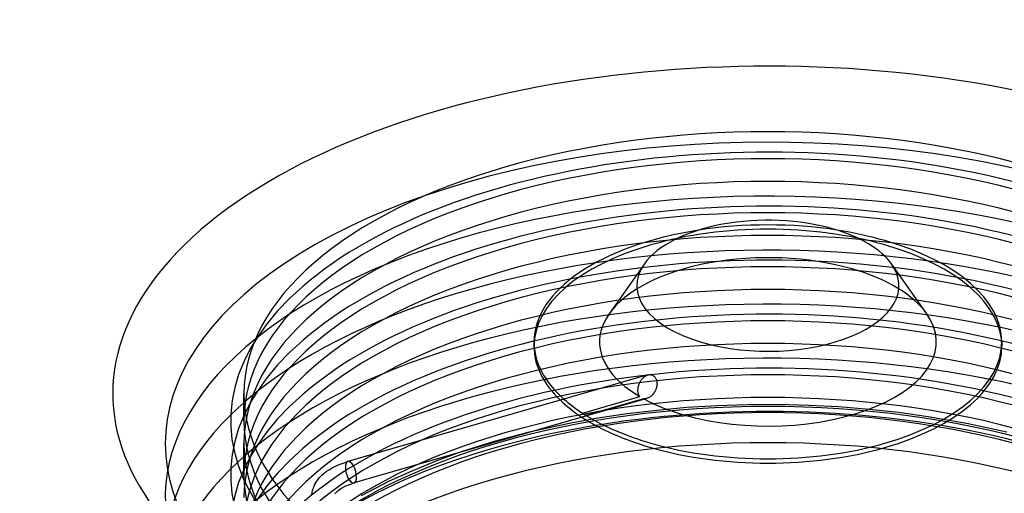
# Model space of a CAD drawing. Header units: millimetres. Extents: x -268 to 268, y -313 to 95.
# Tile 4 of 5: x -268 to 85, y -74 to 95. Entities that reach past the tile are written whole.
import ezdxf

# ---------------------------------------------------------------- set-up
doc = ezdxf.new("R2010")
doc.units = ezdxf.units.MM
doc.layers.add('HIDDEN', color=7, linetype='Continuous')
doc.layers.add('THICK', color=7, linetype='Continuous')

msp = doc.modelspace()

# ---------------------------------------------------------------- linework, layer by layer
at = {"layer": 'HIDDEN'}
for p, q in [((-46.2, -35.35), (-46.11, -35.11)), ((-46.11, -35.11), (-46.01, -34.89)), ((-46.01, -34.89), (-45.9, -34.66)), ((-45.9, -34.66), (-45.77, -34.41)), ((-45.77, -34.41), (-45.62, -34.16)), ((-45.62, -34.16), (-45.47, -33.91)), ((-45.47, -33.91), (-45.3, -33.68)), ((-45.3, -33.68), (-45.12, -33.45)), ((-45.12, -33.45), (-44.94, -33.24)), ((-44.94, -33.24), (-44.75, -33.04)), ((-44.75, -33.04), (-44.56, -32.86)), ((-44.56, -32.86), (-44.36, -32.69)), ((-44.36, -32.69), (-44.16, -32.53)), ((-44.16, -32.53), (-43.96, -32.4)), ((-43.96, -32.4), (-43.75, -32.28)), ((-43.75, -32.28), (-43.54, -32.17)), ((-43.54, -32.17), (-43.31, -32.07)), ((-43.31, -32.07), (-43.09, -32)), ((-188, -48.44), (-188, -38.75)), ((-46.62, -37.62), (-46.61, -37.37)), ((-46.61, -37.87), (-46.62, -37.62)), ((-46.61, -37.37), (-46.6, -37.11)), ((-46.58, -38.11), (-46.61, -37.87)), ((-46.6, -37.11), (-46.57, -36.86)), ((-46.55, -38.34), (-46.58, -38.11)), ((-46.57, -36.86), (-46.54, -36.6)), ((-46.5, -38.57), (-46.55, -38.34)), ((-46.54, -36.6), (-46.49, -36.34)), ((-46.44, -38.79), (-46.5, -38.57)), ((-46.49, -36.34), (-46.43, -36.08)), ((-46.37, -39.01), (-46.44, -38.79)), ((-46.43, -36.08), (-46.36, -35.83)), ((-46.36, -35.83), (-46.28, -35.59)), ((-46.28, -35.59), (-46.2, -35.35)), ((-66.54, -45.71), (-45.94, -39.76)), ((-44.59, -40.53), (-65.29, -46.5)), ((-46.28, -39.21), (-46.37, -39.01)), ((-46.18, -39.41), (-46.28, -39.21)), ((-46.07, -39.59), (-46.18, -39.41)), ((-45.94, -39.76), (-46.07, -39.59)), ((-44.41, -40.55), (-44.59, -40.53)), ((-44.22, -40.55), (-44.41, -40.55)), ((-44.02, -40.54), (-44.22, -40.55)), ((-43.83, -40.52), (-44.02, -40.54)), ((-43.64, -40.48), (-43.83, -40.52)), ((-43.44, -40.43), (-43.64, -40.48)), ((-66.4, -45.84), (-66.54, -45.71)), ((-66.27, -45.96), (-66.4, -45.84)), ((-39.86, -44.71), (-50.53, -45.98)), ((-29.05, -43.74), (-39.86, -44.71)), ((-18.21, -43.07), (-29.05, -43.74)), ((-7.3, -42.72), (-18.21, -43.07)), ((3.64, -42.66), (-7.3, -42.72)), ((14.57, -42.92), (3.64, -42.66)), ((25.47, -43.48), (14.57, -42.92)), ((36.29, -44.35), (25.47, -43.48)), ((46.97, -45.52), (36.29, -44.35)), ((57.47, -46.98), (46.97, -45.52)), ((-71.25, -49.39), (-85.66, -52.56)), ((-61, -47.54), (-71.25, -49.39)), ((-66.13, -46.07), (-66.27, -45.96)), ((-65.99, -46.17), (-66.13, -46.07)), ((-65.85, -46.26), (-65.99, -46.17)), ((-65.71, -46.34), (-65.85, -46.26)), ((-65.57, -46.4), (-65.71, -46.34)), ((-65.43, -46.46), (-65.57, -46.4)), ((-65.29, -46.5), (-65.43, -46.46)), ((-50.53, -45.98), (-61, -47.54)), ((71.84, -49.51), (57.47, -46.98)), ((-85.66, -52.56), (-98.15, -55.9)), ((85.69, -52.56), (71.84, -49.51)), ((-98.15, -55.9), (-110, -59.63)), ((-188, -67.82), (-188, -56.58)), ((-110, -59.63), (-119.15, -62.95)), ((-119.15, -62.95), (-127.79, -66.47)), ((-127.79, -66.47), (-135.88, -70.17)), ((-135.88, -70.17), (-143.41, -74.01)), ((-143.41, -74.01), (-145.9, -75.38))]:
    msp.add_line(p, q, dxfattribs=at)
for centre, major_axis, ratio, start_param, end_param in [((0, -56.58), (216.2, 0), 0.5, 1.047198, 3.628255), ((0, -48.44), (192.7, 0), 0.5, 1.047198, 4.18879), ((0, -38.75), (-188, 0), 0.5, -2.094395, -0.000001), ((0, -48.44), (188, 0), 0.5, 1.047198, 3.141591), ((0, -67.82), (192.7, 0), 0.5, 1.047198, 4.18879), ((0, -56.58), (-188, 0), 0.5, -2.094395, -0.000001), ((0, -75.96), (216.2, 0), 0.5, 1.047198, 3.233255), ((0, -48.44), (192.7, 0), 0.5, -2.094395, 1.047198), ((0, -67.82), (188, 0), 0.5, 1.047198, 3.141591), ((0, -87.2), (192.7, 0), 0.5, 1.047198, 4.18879), ((0, -75.96), (-188, 0), 0.5, -2.094395, -0.000001), ((0, -21.69), (83.93, 0), 0.5, 1.047198, 3.141591), ((0, -20.14), (83.92, 0), 0.5, 1.269924, 1.871669), ((0, -95.34), (216.2, 0), 0.5, 1.047198, 3.053105), ((0, -67.82), (192.7, 0), 0.5, -2.094395, 1.047198), ((0, -21.69), (83.93, 0), 0.5, -0.000001, 1.047198), ((0, -87.2), (188, 0), 0.5, 1.047198, 3.141591), ((0, -20.14), (60.42, 0), 0.5, 1.047198, 2.801706), ((0, -20.14), (60.42, 0), 0.5, 0.33984, 1.047198), ((0, -106.58), (192.7, 0), 0.5, 1.047198, 4.18879), ((0, -95.34), (-188, 0), 0.5, -2.094395, -0.000001), ((0, -114.72), (216.2, 0), 0.5, 1.047198, 3.051845), ((0, -87.2), (192.7, 0), 0.5, -2.094395, 1.047198), ((0, -106.58), (188, 0), 0.5, 1.047198, 3.141591), ((0, -125.95), (192.7, 0), 0.5, 1.047198, 4.18879), ((0, -114.72), (-188, 0), 0.5, -2.094395, -0.000001), ((0, -134.09), (216.2, 0), 0.5, 1.047198, 3.051845), ((0, -106.58), (192.7, 0), 0.5, -2.094395, 1.047198), ((0, -125.95), (188, 0), 0.5, 1.047198, 3.141591), ((0, -143.85), (-197.4, 0), 0.5, -2.094395, -0.523599), ((0, -20.14), (60.42, 0), 0.5, -2.634552, -2.434609), ((0, -134.09), (-188, 0), 0.5, -2.094395, -0.000001), ((0, -38.75), (-188, 0), 0.5, -0.000001, 1.047198), ((0, -38.75), (-188, 0), 0.5, 1.047198, 3.141591), ((0, -139.52), (-188, 0), 0.5, -2.094395, -0.000001), ((0, -21.69), (83.93, 0), 0.5, -2.661922, -2.48971), ((0, -20.14), (83.92, 0), 0.5, -2.629915, -2.486317), ((0, -20.14), (60.42, 0), 0.5, -2.400807, -2.394003), ((0, -139.52), (192.4, 0), 0.5, -0.523599, 2.617994), ((0, -125.95), (192.7, 0), 0.5, -2.094395, 1.047198), ((0, -48.44), (188, 0), 0.5, 3.141591, 4.18879), ((0, -48.44), (188, 0), 0.5, -2.094395, -0.000001), ((0, -20.14), (83.92, 0), 0.5, -2.462219, -2.457379), ((0, -155.02), (-197.4, 0), 0.5, -2.094395, 0.000002), ((0, -56.58), (-188, 0), 0.5, -0.000001, 1.047198), ((0, -56.58), (-188, 0), 0.5, 1.047198, 3.141591), ((-149.58, -66.9), (-1.11, 3.84), 0.433013, -0.000007, 0.982794), ((-149.58, -66.9), (-1.11, 3.84), 0.433013, 0.982794, 3.141552), ((0, -67.82), (188, 0), 0.5, 3.141591, 4.18879), ((0, -67.82), (188, 0), 0.5, -2.094395, -0.000001)]:
    msp.add_ellipse(centre, major_axis=major_axis, ratio=ratio, start_param=start_param, end_param=end_param, dxfattribs=at)
at = {"layer": 'THICK'}
for p, q in [((-44.31, 7.83), (-56.97, -10.07)), ((56.97, -10.07), (44.31, 7.83)), ((-83.92, -20.14), (-83.92, -21.69)), ((83.93, -20.14), (83.93, -21.69)), ((-43.08, -32), (-150.69, -63.06)), ((-43.09, -32), (-42.88, -31.95)), ((-42.88, -31.95), (-42.66, -31.91)), ((-42.66, -31.91), (-42.45, -31.89)), ((-42.45, -31.89), (-42.24, -31.89)), ((-42.24, -31.89), (-42.03, -31.91)), ((-42.03, -31.91), (-41.83, -31.95)), ((-41.83, -31.95), (-41.64, -32)), ((-41.64, -32), (-41.45, -32.07)), ((-41.45, -32.07), (-41.26, -32.16)), ((-41.26, -32.16), (-41.08, -32.27)), ((-41.08, -32.27), (-40.9, -32.4)), ((-40.9, -32.4), (-40.73, -32.55)), ((-40.73, -32.55), (-40.57, -32.72)), ((-40.57, -32.72), (-40.43, -32.9)), ((-40.43, -32.9), (-40.3, -33.1)), ((-40.3, -33.1), (-40.18, -33.32)), ((-40.18, -33.32), (-40.08, -33.54)), ((-40.08, -33.54), (-39.99, -33.77)), ((-39.99, -33.77), (-39.92, -34.01)), ((-39.92, -34.01), (-39.86, -34.26)), ((-39.86, -34.26), (-39.82, -34.52)), ((-39.82, -34.52), (-39.79, -34.79)), ((-39.79, -34.79), (-39.78, -35.07)), ((-39.78, -35.07), (-39.79, -35.34)), ((-40.98, -38.59), (-41.19, -38.86)), ((-40.79, -38.3), (-40.98, -38.59)), ((-40.6, -38.01), (-40.79, -38.3)), ((-40.44, -37.71), (-40.6, -38.01)), ((-40.32, -37.46), (-40.44, -37.71)), ((-40.21, -37.22), (-40.32, -37.46)), ((-40.12, -36.97), (-40.21, -37.22)), ((-40.03, -36.71), (-40.12, -36.97)), ((-39.96, -36.45), (-40.03, -36.71)), ((-39.89, -36.18), (-39.96, -36.45)), ((-39.84, -35.9), (-39.89, -36.18)), ((-39.81, -35.62), (-39.84, -35.9)), ((-39.79, -35.34), (-39.81, -35.62)), ((-43.46, -40.43), (-148.47, -70.75)), ((-43.16, -40.33), (-43.44, -40.43)), ((-42.89, -40.22), (-43.16, -40.33)), ((-42.63, -40.08), (-42.89, -40.22)), ((-42.37, -39.92), (-42.63, -40.08)), ((-42.13, -39.75), (-42.37, -39.92)), ((-41.89, -39.56), (-42.13, -39.75)), ((-41.65, -39.34), (-41.89, -39.56)), ((-41.42, -39.11), (-41.65, -39.34)), ((-41.19, -38.86), (-41.42, -39.11)), ((-152.41, -63.61), (-150.69, -63.06)), ((-159.18, -67.26), (-158.29, -66.57)), ((-158.29, -66.57), (-157.45, -66.01)), ((-157.45, -66.01), (-156.34, -65.35)), ((-156.34, -65.35), (-155.12, -64.73)), ((-155.12, -64.73), (-153.81, -64.14)), ((-153.81, -64.14), (-152.41, -63.61)), ((-162.49, -71.22), (-162.05, -70.43)), ((-162.05, -70.43), (-161.51, -69.65)), ((-161.51, -69.65), (-160.81, -68.8)), ((-160.81, -68.8), (-159.98, -67.95)), ((-159.98, -67.95), (-159.18, -67.26)), ((-163.55, -74.85), (-163.47, -74.14)), ((-163.47, -74.14), (-163.32, -73.42)), ((-163.32, -73.42), (-163.12, -72.7)), ((-163.12, -72.7), (-163.05, -72.5)), ((-163.05, -72.5), (-162.8, -71.86)), ((-162.8, -71.86), (-162.49, -71.22)), ((-155.11, -74.45), (-154.85, -74.14)), ((-154.85, -74.14), (-154.5, -73.78)), ((-154.5, -73.78), (-154.11, -73.45)), ((-154.11, -73.45), (-153.64, -73.08)), ((-153.64, -73.08), (-153.15, -72.76)), ((-153.15, -72.76), (-152.47, -72.35)), ((-152.47, -72.35), (-151.67, -71.94)), ((-151.67, -71.94), (-150.77, -71.54)), ((-150.77, -71.54), (-149.76, -71.16)), ((-149.76, -71.16), (-148.47, -70.75)), ((-155.27, -74.69), (-155.11, -74.45))]:
    msp.add_line(p, q, dxfattribs=at)
for centre, major_axis, ratio, start_param, end_param in [((0, -38.75), (235, 0), 0.5, 1.047198, 4.18879), ((0, -38.75), (235, 0), 0.5, -2.094395, 1.047198), ((0, 0), (47, 0), 0.5, 1.047198, 2.801755), ((0, -20.14), (83.92, 0), 0.5, 1.871669, 3.141599), ((0, 0), (47, 0), 0.5, 0.33984, 1.047198), ((0, -20.14), (83.92, 0), 0.5, 1.047198, 1.269924), ((0, -20.14), (83.92, 0), 0.5, -0.000001, 1.047198), ((0, 0), (47, 0), 0.5, 2.801755, 4.18879), ((0, 0), (47, 0), 0.5, -2.094395, 0.33984), ((0, -20.14), (60.42, 0), 0.5, 2.801706, 3.648634), ((0, -20.14), (60.42, 0), 0.5, -2.094395, 0.33984), ((0, -20.14), (83.92, 0), 0.5, -3.141586, -2.629915), ((0, -20.14), (83.92, 0), 0.5, -2.094395, -0.000001), ((0, -21.69), (83.93, 0), 0.5, 3.141591, 3.621264), ((0, -21.69), (83.93, 0), 0.5, -2.094395, -0.000001), ((0, -20.14), (60.42, 0), 0.5, -2.394003, -2.094395), ((0, -21.69), (83.93, 0), 0.5, -2.48971, -2.094395), ((0, -20.14), (83.92, 0), 0.5, -2.457379, -2.094395), ((-149.58, -66.9), (-1.11, 3.84), 0.433013, -2.158799, -0.000007), ((-149.58, -66.9), (-1.11, 3.84), 0.433013, 3.141552, 4.124386)]:
    msp.add_ellipse(centre, major_axis=major_axis, ratio=ratio, start_param=start_param, end_param=end_param, dxfattribs=at)

doc.saveas('drawing.dxf')
